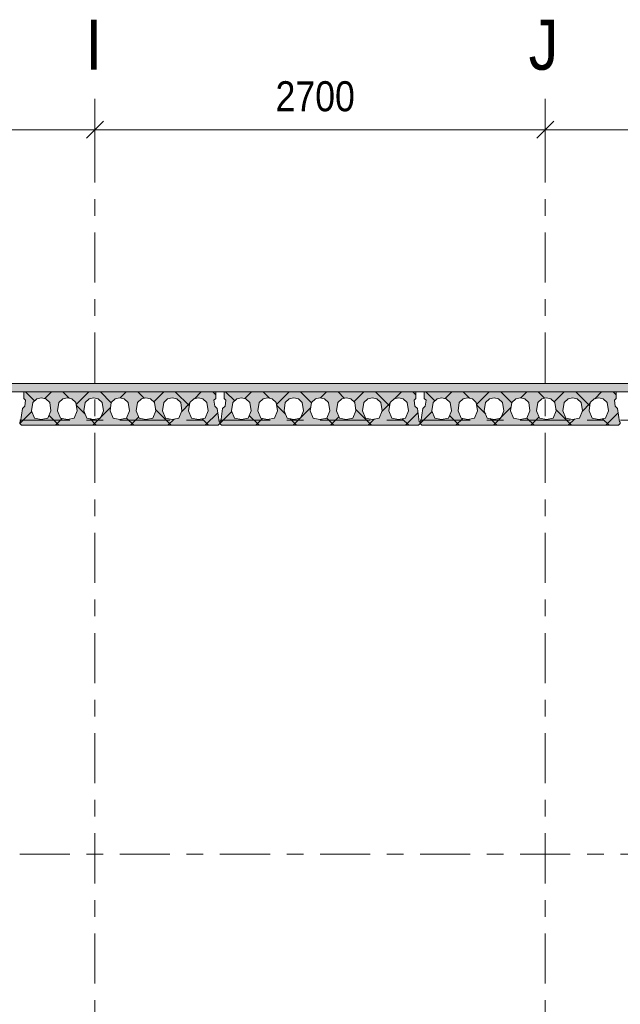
# Model space of a CAD drawing. Header units: millimetres. Extents: x -914 to -73, y -1403 to -809.
# Tile 34 of 79: x -617 to -581, y -1203 to -1144. Entities that reach past the tile are written whole.
import ezdxf

# ---------------------------------------------------------------- set-up
doc = ezdxf.new("R2010")
doc.units = ezdxf.units.MM
for name, pattern in [('XKITLINE00', [0]), ('XKITLINE01', [4, 1, -1, 1, -1]), ('XKITLINE03', [6, 3, -1, 1, -1])]:
    doc.linetypes.add(name, pattern=pattern)
for name, color, linetype, lineweight in [('Offset', 4, 'Continuous', 0), ('Onderdeel', 2, 'Continuous', 0), ('Stramien', 4, 'Continuous', 0)]:
    doc.layers.add(name, color=color, linetype=linetype, lineweight=lineweight)
doc.styles.add('ARIAL', font='arial.ttf')

msp = doc.modelspace()

# ---------------------------------------------------------------- hatches: boundary and pattern name
at = {"layer": 'Onderdeel'}
msp.add_hatch(color=256, dxfattribs=at).paths.add_polyline_path([(-514.814, -1166.246), (-688.818, -1166.246), (-688.818, -1165.746), (-514.814, -1165.746)], flags=17)
h = msp.add_hatch(color=256, dxfattribs=at)
h.paths.add_polyline_path([(-616.719, -1168.246), (-616.819, -1168.146), (-616.819, -1168.046), (-616.769, -1168.046), (-616.654, -1167.24), (-616.512, -1167.099), (-616.463, -1166.752), (-616.569, -1166.646), (-616.569, -1166.246), (-605.069, -1166.246), (-605.069, -1166.646), (-605.175, -1166.752), (-605.125, -1167.099), (-604.984, -1167.24), (-604.869, -1168.046), (-604.819, -1168.046), (-604.819, -1168.146), (-604.919, -1168.246)], flags=17)
h.paths.add_polyline_path([(-615.529, -1166.596), (-615.8, -1166.663), (-616.038, -1166.893), (-616.114, -1167.378), (-615.934, -1167.82), (-615.529, -1167.896), (-615.123, -1167.82), (-614.944, -1167.378), (-615.019, -1166.893), (-615.257, -1166.663)])
h.paths.add_polyline_path([(-613.959, -1166.596), (-614.23, -1166.663), (-614.468, -1166.893), (-614.544, -1167.378), (-614.364, -1167.82), (-613.959, -1167.896), (-613.553, -1167.82), (-613.374, -1167.378), (-613.449, -1166.893), (-613.687, -1166.663)])
h.paths.add_polyline_path([(-612.389, -1166.596), (-612.66, -1166.663), (-612.898, -1166.893), (-612.974, -1167.378), (-612.794, -1167.82), (-612.389, -1167.896), (-611.983, -1167.82), (-611.804, -1167.378), (-611.879, -1166.893), (-612.117, -1166.663)])
h.paths.add_polyline_path([(-610.819, -1166.596), (-611.09, -1166.663), (-611.328, -1166.893), (-611.404, -1167.378), (-611.224, -1167.82), (-610.819, -1167.896), (-610.413, -1167.82), (-610.234, -1167.378), (-610.309, -1166.893), (-610.547, -1166.663)])
h.paths.add_polyline_path([(-609.249, -1166.596), (-609.52, -1166.663), (-609.758, -1166.893), (-609.834, -1167.378), (-609.654, -1167.82), (-609.249, -1167.896), (-608.843, -1167.82), (-608.664, -1167.378), (-608.739, -1166.893), (-608.977, -1166.663)])
h.paths.add_polyline_path([(-607.679, -1166.596), (-607.95, -1166.663), (-608.188, -1166.893), (-608.264, -1167.378), (-608.084, -1167.82), (-607.679, -1167.896), (-607.273, -1167.82), (-607.094, -1167.378), (-607.169, -1166.893), (-607.407, -1166.663)])
h.paths.add_polyline_path([(-606.109, -1166.596), (-606.38, -1166.663), (-606.618, -1166.893), (-606.694, -1167.378), (-606.514, -1167.82), (-606.109, -1167.896), (-605.703, -1167.82), (-605.524, -1167.378), (-605.599, -1166.893), (-605.837, -1166.663)])
h = msp.add_hatch(color=256, dxfattribs=at)
h.paths.add_polyline_path([(-604.719, -1168.246), (-604.819, -1168.146), (-604.819, -1168.046), (-604.769, -1168.046), (-604.654, -1167.24), (-604.512, -1167.099), (-604.463, -1166.752), (-604.569, -1166.646), (-604.569, -1166.246), (-593.069, -1166.246), (-593.069, -1166.646), (-593.175, -1166.752), (-593.125, -1167.099), (-592.984, -1167.24), (-592.869, -1168.046), (-592.819, -1168.046), (-592.819, -1168.146), (-592.919, -1168.246)], flags=17)
h.paths.add_polyline_path([(-603.529, -1166.596), (-603.8, -1166.663), (-604.038, -1166.893), (-604.114, -1167.378), (-603.934, -1167.82), (-603.529, -1167.896), (-603.123, -1167.82), (-602.944, -1167.378), (-603.019, -1166.893), (-603.257, -1166.663)])
h.paths.add_polyline_path([(-601.959, -1166.596), (-602.23, -1166.663), (-602.468, -1166.893), (-602.544, -1167.378), (-602.364, -1167.82), (-601.959, -1167.896), (-601.553, -1167.82), (-601.374, -1167.378), (-601.449, -1166.893), (-601.687, -1166.663)])
h.paths.add_polyline_path([(-600.389, -1166.596), (-600.66, -1166.663), (-600.898, -1166.893), (-600.974, -1167.378), (-600.794, -1167.82), (-600.389, -1167.896), (-599.983, -1167.82), (-599.804, -1167.378), (-599.879, -1166.893), (-600.117, -1166.663)])
h.paths.add_polyline_path([(-598.819, -1166.596), (-599.09, -1166.663), (-599.328, -1166.893), (-599.404, -1167.378), (-599.224, -1167.82), (-598.819, -1167.896), (-598.413, -1167.82), (-598.234, -1167.378), (-598.309, -1166.893), (-598.547, -1166.663)])
h.paths.add_polyline_path([(-597.249, -1166.596), (-597.52, -1166.663), (-597.758, -1166.893), (-597.834, -1167.378), (-597.654, -1167.82), (-597.249, -1167.896), (-596.843, -1167.82), (-596.664, -1167.378), (-596.739, -1166.893), (-596.977, -1166.663)])
h.paths.add_polyline_path([(-595.679, -1166.596), (-595.95, -1166.663), (-596.188, -1166.893), (-596.264, -1167.378), (-596.084, -1167.82), (-595.679, -1167.896), (-595.273, -1167.82), (-595.094, -1167.378), (-595.169, -1166.893), (-595.407, -1166.663)])
h.paths.add_polyline_path([(-594.109, -1166.596), (-594.38, -1166.663), (-594.618, -1166.893), (-594.694, -1167.378), (-594.514, -1167.82), (-594.109, -1167.896), (-593.703, -1167.82), (-593.524, -1167.378), (-593.599, -1166.893), (-593.837, -1166.663)])
h = msp.add_hatch(color=256, dxfattribs=at)
h.paths.add_polyline_path([(-592.719, -1168.246), (-592.819, -1168.146), (-592.819, -1168.046), (-592.769, -1168.046), (-592.654, -1167.24), (-592.512, -1167.099), (-592.463, -1166.752), (-592.569, -1166.646), (-592.569, -1166.246), (-581.069, -1166.246), (-581.069, -1166.646), (-581.175, -1166.752), (-581.125, -1167.099), (-580.984, -1167.24), (-580.869, -1168.046), (-580.819, -1168.046), (-580.819, -1168.146), (-580.919, -1168.246)], flags=17)
h.paths.add_polyline_path([(-591.529, -1166.596), (-591.8, -1166.663), (-592.038, -1166.893), (-592.114, -1167.378), (-591.934, -1167.82), (-591.529, -1167.896), (-591.123, -1167.82), (-590.944, -1167.378), (-591.019, -1166.893), (-591.257, -1166.663)])
h.paths.add_polyline_path([(-589.959, -1166.596), (-590.23, -1166.663), (-590.468, -1166.893), (-590.544, -1167.378), (-590.364, -1167.82), (-589.959, -1167.896), (-589.553, -1167.82), (-589.374, -1167.378), (-589.449, -1166.893), (-589.687, -1166.663)])
h.paths.add_polyline_path([(-588.389, -1166.596), (-588.66, -1166.663), (-588.898, -1166.893), (-588.974, -1167.378), (-588.794, -1167.82), (-588.389, -1167.896), (-587.983, -1167.82), (-587.804, -1167.378), (-587.879, -1166.893), (-588.117, -1166.663)])
h.paths.add_polyline_path([(-586.819, -1166.596), (-587.09, -1166.663), (-587.328, -1166.893), (-587.404, -1167.378), (-587.224, -1167.82), (-586.819, -1167.896), (-586.413, -1167.82), (-586.234, -1167.378), (-586.309, -1166.893), (-586.547, -1166.663)])
h.paths.add_polyline_path([(-585.249, -1166.596), (-585.52, -1166.663), (-585.758, -1166.893), (-585.834, -1167.378), (-585.654, -1167.82), (-585.249, -1167.896), (-584.843, -1167.82), (-584.664, -1167.378), (-584.739, -1166.893), (-584.977, -1166.663)])
h.paths.add_polyline_path([(-583.679, -1166.596), (-583.95, -1166.663), (-584.188, -1166.893), (-584.264, -1167.378), (-584.084, -1167.82), (-583.679, -1167.896), (-583.273, -1167.82), (-583.094, -1167.378), (-583.169, -1166.893), (-583.407, -1166.663)])
h.paths.add_polyline_path([(-582.109, -1166.596), (-582.38, -1166.663), (-582.618, -1166.893), (-582.694, -1167.378), (-582.514, -1167.82), (-582.109, -1167.896), (-581.703, -1167.82), (-581.524, -1167.378), (-581.599, -1166.893), (-581.837, -1166.663)])

# ---------------------------------------------------------------- linework, layer by layer
at = {"layer": 'Offset', "linetype": 'XKITLINE00', "lineweight": 0}
for p, q in [((-612.314, -1152.704), (-612.314, -1148.744)), ((-612.314, -1152.704), (-612.314, -1148.744)), ((-585.314, -1152.704), (-585.314, -1148.744)), ((-585.314, -1152.704), (-585.314, -1148.744)), ((-611.805, -1150.035), (-612.823, -1151.053)), ((-611.805, -1150.035), (-612.823, -1151.053)), ((-584.805, -1150.035), (-585.823, -1151.053)), ((-584.805, -1150.035), (-585.823, -1151.053)), ((-635.314, -1150.544), (-612.314, -1150.544)), ((-612.314, -1150.544), (-585.314, -1150.544)), ((-585.314, -1150.544), (-562.314, -1150.544))]:
    msp.add_line(p, q, dxfattribs=at)
at = {"layer": 'Offset'}
for p in [(-612.314, -1150.544), (-612.314, -1150.544), (-585.314, -1150.544), (-585.314, -1150.544)]:
    msp.add_point(p, dxfattribs=at)
at = {"layer": 'Onderdeel', "linetype": 'XKITLINE00', "lineweight": 0}
for p, q in [((-514.814, -1165.746), (-688.818, -1165.746)), ((-688.818, -1166.246), (-514.814, -1166.246)), ((-616.569, -1166.646), (-616.569, -1166.246)), ((-605.069, -1166.246), (-616.569, -1166.246)), ((-615.931, -1166.789), (-616.474, -1166.246)), ((-615.32, -1166.648), (-614.919, -1166.246)), ((-613.852, -1166.622), (-614.229, -1166.246)), ((-613.432, -1167.005), (-612.674, -1166.246)), ((-611.328, -1166.902), (-611.984, -1166.246)), ((-610.787, -1166.604), (-610.429, -1166.246)), ((-609.361, -1166.624), (-609.738, -1166.246)), ((-608.786, -1166.848), (-608.184, -1166.246)), ((-606.649, -1167.091), (-607.493, -1166.246)), ((-606.349, -1166.657), (-605.938, -1166.246)), ((-605.069, -1166.426), (-605.248, -1166.246)), ((-605.069, -1166.246), (-605.069, -1166.646)), ((-604.569, -1166.646), (-604.569, -1166.246)), ((-593.069, -1166.246), (-604.569, -1166.246)), ((-603.931, -1166.789), (-604.474, -1166.246)), ((-603.32, -1166.648), (-602.919, -1166.246)), ((-601.852, -1166.622), (-602.229, -1166.246)), ((-601.432, -1167.005), (-600.674, -1166.246)), ((-599.328, -1166.902), (-599.984, -1166.246)), ((-598.787, -1166.604), (-598.429, -1166.246)), ((-597.361, -1166.624), (-597.738, -1166.246)), ((-596.786, -1166.848), (-596.184, -1166.246)), ((-594.649, -1167.091), (-595.493, -1166.246)), ((-594.349, -1166.657), (-593.938, -1166.246)), ((-593.069, -1166.426), (-593.248, -1166.246)), ((-593.069, -1166.246), (-593.069, -1166.646)), ((-592.569, -1166.646), (-592.569, -1166.246)), ((-581.069, -1166.246), (-592.569, -1166.246)), ((-591.931, -1166.789), (-592.474, -1166.246)), ((-591.32, -1166.648), (-590.919, -1166.246)), ((-589.852, -1166.622), (-590.229, -1166.246)), ((-589.432, -1167.005), (-588.674, -1166.246)), ((-587.328, -1166.902), (-587.984, -1166.246)), ((-586.787, -1166.604), (-586.429, -1166.246)), ((-585.361, -1166.624), (-585.738, -1166.246)), ((-584.786, -1166.848), (-584.184, -1166.246)), ((-582.649, -1167.091), (-583.493, -1166.246)), ((-582.349, -1166.657), (-581.938, -1166.246)), ((-581.069, -1166.426), (-581.248, -1166.246)), ((-581.069, -1166.246), (-581.069, -1166.646)), ((-616.463, -1166.752), (-616.569, -1166.646)), ((-616.512, -1167.099), (-616.463, -1166.752)), ((-616.038, -1166.893), (-616.114, -1167.378)), ((-615.8, -1166.663), (-616.038, -1166.893)), ((-616.038, -1166.893), (-616.037, -1166.893)), ((-615.529, -1166.596), (-615.8, -1166.663)), ((-615.257, -1166.663), (-615.529, -1166.596)), ((-615.019, -1166.893), (-615.257, -1166.663)), ((-615.257, -1166.663), (-615.257, -1166.663)), ((-614.944, -1167.378), (-615.019, -1166.893)), ((-614.468, -1166.893), (-614.544, -1167.378)), ((-614.23, -1166.663), (-614.468, -1166.893)), ((-614.468, -1166.893), (-614.467, -1166.893)), ((-613.959, -1166.596), (-614.23, -1166.663)), ((-613.687, -1166.663), (-613.959, -1166.596)), ((-613.449, -1166.893), (-613.687, -1166.663)), ((-613.687, -1166.663), (-613.687, -1166.663)), ((-613.374, -1167.378), (-613.449, -1166.893)), ((-612.898, -1166.893), (-612.974, -1167.378)), ((-612.66, -1166.663), (-612.898, -1166.893)), ((-612.898, -1166.893), (-612.897, -1166.893)), ((-612.389, -1166.596), (-612.66, -1166.663)), ((-612.117, -1166.663), (-612.389, -1166.596)), ((-611.879, -1166.893), (-612.117, -1166.663)), ((-612.117, -1166.663), (-612.117, -1166.663)), ((-611.804, -1167.378), (-611.879, -1166.893)), ((-611.328, -1166.893), (-611.404, -1167.378)), ((-611.09, -1166.663), (-611.328, -1166.893)), ((-611.328, -1166.893), (-611.327, -1166.893)), ((-610.819, -1166.596), (-611.09, -1166.663)), ((-610.547, -1166.663), (-610.819, -1166.596)), ((-610.309, -1166.893), (-610.547, -1166.663)), ((-610.547, -1166.663), (-610.547, -1166.663)), ((-610.234, -1167.378), (-610.309, -1166.893)), ((-609.758, -1166.893), (-609.834, -1167.378)), ((-609.52, -1166.663), (-609.758, -1166.893)), ((-609.758, -1166.893), (-609.757, -1166.893)), ((-609.249, -1166.596), (-609.52, -1166.663)), ((-608.977, -1166.663), (-609.249, -1166.596)), ((-608.739, -1166.893), (-608.977, -1166.663)), ((-608.977, -1166.663), (-608.977, -1166.663)), ((-608.664, -1167.378), (-608.739, -1166.893)), ((-608.188, -1166.893), (-608.264, -1167.378)), ((-607.95, -1166.663), (-608.188, -1166.893)), ((-608.188, -1166.893), (-608.187, -1166.893)), ((-607.679, -1166.596), (-607.95, -1166.663)), ((-607.407, -1166.663), (-607.679, -1166.596)), ((-607.169, -1166.893), (-607.407, -1166.663)), ((-607.407, -1166.663), (-607.407, -1166.663)), ((-607.094, -1167.378), (-607.169, -1166.893)), ((-607.11, -1167.418), (-606.622, -1166.93)), ((-606.618, -1166.893), (-606.694, -1167.378)), ((-606.38, -1166.663), (-606.618, -1166.893)), ((-606.618, -1166.893), (-606.617, -1166.893)), ((-606.109, -1166.596), (-606.38, -1166.663)), ((-605.837, -1166.663), (-606.109, -1166.596)), ((-605.599, -1166.893), (-605.837, -1166.663)), ((-605.837, -1166.663), (-605.837, -1166.663)), ((-605.524, -1167.378), (-605.599, -1166.893)), ((-605.069, -1166.646), (-605.175, -1166.752)), ((-605.175, -1166.752), (-605.174, -1166.752)), ((-605.175, -1166.752), (-605.125, -1167.099)), ((-605.069, -1166.646), (-605.068, -1166.646)), ((-604.463, -1166.752), (-604.569, -1166.646)), ((-604.512, -1167.099), (-604.463, -1166.752)), ((-604.038, -1166.893), (-604.114, -1167.378)), ((-603.8, -1166.663), (-604.038, -1166.893)), ((-604.038, -1166.893), (-604.037, -1166.893)), ((-603.529, -1166.596), (-603.8, -1166.663)), ((-603.257, -1166.663), (-603.529, -1166.596)), ((-603.019, -1166.893), (-603.257, -1166.663)), ((-603.257, -1166.663), (-603.257, -1166.663)), ((-602.944, -1167.378), (-603.019, -1166.893)), ((-602.468, -1166.893), (-602.544, -1167.378)), ((-602.23, -1166.663), (-602.468, -1166.893)), ((-602.468, -1166.893), (-602.467, -1166.893)), ((-601.959, -1166.596), (-602.23, -1166.663)), ((-601.687, -1166.663), (-601.959, -1166.596)), ((-601.449, -1166.893), (-601.687, -1166.663)), ((-601.687, -1166.663), (-601.687, -1166.663)), ((-601.374, -1167.378), (-601.449, -1166.893)), ((-600.898, -1166.893), (-600.974, -1167.378)), ((-600.66, -1166.663), (-600.898, -1166.893)), ((-600.898, -1166.893), (-600.897, -1166.893)), ((-600.389, -1166.596), (-600.66, -1166.663)), ((-600.117, -1166.663), (-600.389, -1166.596)), ((-599.879, -1166.893), (-600.117, -1166.663)), ((-600.117, -1166.663), (-600.117, -1166.663)), ((-599.804, -1167.378), (-599.879, -1166.893)), ((-599.328, -1166.893), (-599.404, -1167.378)), ((-599.09, -1166.663), (-599.328, -1166.893)), ((-599.328, -1166.893), (-599.327, -1166.893)), ((-598.819, -1166.596), (-599.09, -1166.663)), ((-598.547, -1166.663), (-598.819, -1166.596)), ((-598.309, -1166.893), (-598.547, -1166.663)), ((-598.547, -1166.663), (-598.547, -1166.663)), ((-598.234, -1167.378), (-598.309, -1166.893)), ((-597.758, -1166.893), (-597.834, -1167.378)), ((-597.52, -1166.663), (-597.758, -1166.893)), ((-597.758, -1166.893), (-597.757, -1166.893)), ((-597.249, -1166.596), (-597.52, -1166.663)), ((-596.977, -1166.663), (-597.249, -1166.596)), ((-596.739, -1166.893), (-596.977, -1166.663)), ((-596.977, -1166.663), (-596.977, -1166.663)), ((-596.664, -1167.378), (-596.739, -1166.893)), ((-596.188, -1166.893), (-596.264, -1167.378)), ((-595.95, -1166.663), (-596.188, -1166.893)), ((-596.188, -1166.893), (-596.187, -1166.893)), ((-595.679, -1166.596), (-595.95, -1166.663)), ((-595.407, -1166.663), (-595.679, -1166.596)), ((-595.169, -1166.893), (-595.407, -1166.663)), ((-595.407, -1166.663), (-595.407, -1166.663)), ((-595.094, -1167.378), (-595.169, -1166.893)), ((-595.11, -1167.418), (-594.622, -1166.93)), ((-594.618, -1166.893), (-594.694, -1167.378)), ((-594.38, -1166.663), (-594.618, -1166.893)), ((-594.618, -1166.893), (-594.617, -1166.893)), ((-594.109, -1166.596), (-594.38, -1166.663)), ((-593.837, -1166.663), (-594.109, -1166.596)), ((-593.599, -1166.893), (-593.837, -1166.663)), ((-593.837, -1166.663), (-593.837, -1166.663)), ((-593.524, -1167.378), (-593.599, -1166.893)), ((-593.069, -1166.646), (-593.175, -1166.752)), ((-593.175, -1166.752), (-593.174, -1166.752)), ((-593.175, -1166.752), (-593.125, -1167.099)), ((-593.069, -1166.646), (-593.068, -1166.646)), ((-592.463, -1166.752), (-592.569, -1166.646)), ((-592.512, -1167.099), (-592.463, -1166.752)), ((-592.038, -1166.893), (-592.114, -1167.378)), ((-591.8, -1166.663), (-592.038, -1166.893)), ((-592.038, -1166.893), (-592.037, -1166.893)), ((-591.529, -1166.596), (-591.8, -1166.663)), ((-591.257, -1166.663), (-591.529, -1166.596)), ((-591.019, -1166.893), (-591.257, -1166.663)), ((-591.257, -1166.663), (-591.257, -1166.663)), ((-590.944, -1167.378), (-591.019, -1166.893)), ((-590.468, -1166.893), (-590.544, -1167.378)), ((-590.23, -1166.663), (-590.468, -1166.893)), ((-590.468, -1166.893), (-590.467, -1166.893)), ((-589.959, -1166.596), (-590.23, -1166.663)), ((-589.687, -1166.663), (-589.959, -1166.596)), ((-589.449, -1166.893), (-589.687, -1166.663)), ((-589.687, -1166.663), (-589.687, -1166.663)), ((-589.374, -1167.378), (-589.449, -1166.893)), ((-588.898, -1166.893), (-588.974, -1167.378)), ((-588.66, -1166.663), (-588.898, -1166.893)), ((-588.898, -1166.893), (-588.897, -1166.893)), ((-588.389, -1166.596), (-588.66, -1166.663)), ((-588.117, -1166.663), (-588.389, -1166.596)), ((-587.879, -1166.893), (-588.117, -1166.663)), ((-588.117, -1166.663), (-588.117, -1166.663)), ((-587.804, -1167.378), (-587.879, -1166.893)), ((-587.328, -1166.893), (-587.404, -1167.378)), ((-587.09, -1166.663), (-587.328, -1166.893)), ((-587.328, -1166.893), (-587.327, -1166.893)), ((-586.819, -1166.596), (-587.09, -1166.663)), ((-586.547, -1166.663), (-586.819, -1166.596)), ((-586.309, -1166.893), (-586.547, -1166.663)), ((-586.547, -1166.663), (-586.547, -1166.663)), ((-586.234, -1167.378), (-586.309, -1166.893)), ((-585.758, -1166.893), (-585.834, -1167.378)), ((-585.52, -1166.663), (-585.758, -1166.893)), ((-585.758, -1166.893), (-585.757, -1166.893)), ((-585.249, -1166.596), (-585.52, -1166.663)), ((-584.977, -1166.663), (-585.249, -1166.596)), ((-584.739, -1166.893), (-584.977, -1166.663)), ((-584.977, -1166.663), (-584.977, -1166.663)), ((-584.664, -1167.378), (-584.739, -1166.893)), ((-584.188, -1166.893), (-584.264, -1167.378)), ((-583.95, -1166.663), (-584.188, -1166.893)), ((-584.188, -1166.893), (-584.187, -1166.893)), ((-583.679, -1166.596), (-583.95, -1166.663)), ((-583.407, -1166.663), (-583.679, -1166.596)), ((-583.169, -1166.893), (-583.407, -1166.663)), ((-583.407, -1166.663), (-583.407, -1166.663)), ((-583.094, -1167.378), (-583.169, -1166.893)), ((-583.11, -1167.418), (-582.622, -1166.93)), ((-582.618, -1166.893), (-582.694, -1167.378)), ((-582.38, -1166.663), (-582.618, -1166.893)), ((-582.618, -1166.893), (-582.617, -1166.893)), ((-582.109, -1166.596), (-582.38, -1166.663)), ((-581.837, -1166.663), (-582.109, -1166.596)), ((-581.599, -1166.893), (-581.837, -1166.663)), ((-581.837, -1166.663), (-581.837, -1166.663)), ((-581.524, -1167.378), (-581.599, -1166.893)), ((-581.069, -1166.646), (-581.175, -1166.752)), ((-581.175, -1166.752), (-581.174, -1166.752)), ((-581.175, -1166.752), (-581.125, -1167.099)), ((-581.069, -1166.646), (-581.068, -1166.646)), ((-616.819, -1168.146), (-616.095, -1167.423)), ((-616.769, -1168.046), (-616.654, -1167.24)), ((-616.654, -1167.24), (-616.512, -1167.099)), ((-616.114, -1167.378), (-616.113, -1167.378)), ((-616.114, -1167.378), (-615.934, -1167.82)), ((-615.123, -1167.82), (-614.944, -1167.378)), ((-614.544, -1167.378), (-614.543, -1167.378)), ((-614.544, -1167.378), (-614.364, -1167.82)), ((-613.553, -1167.82), (-613.374, -1167.378)), ((-612.889, -1167.586), (-613.425, -1167.05)), ((-612.974, -1167.378), (-612.973, -1167.378)), ((-612.974, -1167.378), (-612.794, -1167.82)), ((-611.991, -1167.809), (-611.375, -1167.192)), ((-611.983, -1167.82), (-611.804, -1167.378)), ((-611.404, -1167.378), (-611.403, -1167.378)), ((-611.404, -1167.378), (-611.224, -1167.82)), ((-610.413, -1167.82), (-610.234, -1167.378)), ((-609.834, -1167.378), (-609.833, -1167.378)), ((-609.834, -1167.378), (-609.654, -1167.82)), ((-608.843, -1167.82), (-608.664, -1167.378)), ((-607.738, -1168.246), (-608.674, -1167.31)), ((-608.264, -1167.378), (-608.263, -1167.378)), ((-608.264, -1167.378), (-608.084, -1167.82)), ((-607.273, -1167.82), (-607.094, -1167.378)), ((-606.694, -1167.378), (-606.514, -1167.82)), ((-606.694, -1167.378), (-606.693, -1167.378)), ((-605.703, -1167.82), (-605.524, -1167.378)), ((-605.693, -1168.246), (-604.947, -1167.5)), ((-605.125, -1167.099), (-605.125, -1167.099)), ((-605.125, -1167.099), (-604.984, -1167.24)), ((-604.984, -1167.24), (-604.983, -1167.24)), ((-604.984, -1167.24), (-604.869, -1168.046)), ((-604.819, -1168.146), (-604.095, -1167.423)), ((-604.769, -1168.046), (-604.654, -1167.24)), ((-604.654, -1167.24), (-604.512, -1167.099)), ((-604.114, -1167.378), (-604.113, -1167.378)), ((-604.114, -1167.378), (-603.934, -1167.82)), ((-603.123, -1167.82), (-602.944, -1167.378)), ((-602.544, -1167.378), (-602.543, -1167.378)), ((-602.544, -1167.378), (-602.364, -1167.82)), ((-601.553, -1167.82), (-601.374, -1167.378)), ((-600.889, -1167.586), (-601.425, -1167.05)), ((-600.974, -1167.378), (-600.973, -1167.378)), ((-600.974, -1167.378), (-600.794, -1167.82)), ((-599.991, -1167.809), (-599.375, -1167.192)), ((-599.983, -1167.82), (-599.804, -1167.378)), ((-599.404, -1167.378), (-599.403, -1167.378)), ((-599.404, -1167.378), (-599.224, -1167.82)), ((-598.413, -1167.82), (-598.234, -1167.378)), ((-597.834, -1167.378), (-597.833, -1167.378)), ((-597.834, -1167.378), (-597.654, -1167.82)), ((-596.843, -1167.82), (-596.664, -1167.378)), ((-595.738, -1168.246), (-596.674, -1167.31)), ((-596.264, -1167.378), (-596.263, -1167.378)), ((-596.264, -1167.378), (-596.084, -1167.82)), ((-595.273, -1167.82), (-595.094, -1167.378)), ((-594.694, -1167.378), (-594.514, -1167.82)), ((-594.694, -1167.378), (-594.693, -1167.378)), ((-593.703, -1167.82), (-593.524, -1167.378)), ((-593.693, -1168.246), (-592.947, -1167.5)), ((-593.125, -1167.099), (-593.125, -1167.099)), ((-593.125, -1167.099), (-592.984, -1167.24)), ((-592.984, -1167.24), (-592.983, -1167.24)), ((-592.984, -1167.24), (-592.869, -1168.046)), ((-592.819, -1168.146), (-592.095, -1167.423)), ((-592.769, -1168.046), (-592.654, -1167.24)), ((-592.654, -1167.24), (-592.512, -1167.099)), ((-592.114, -1167.378), (-592.113, -1167.378)), ((-592.114, -1167.378), (-591.934, -1167.82)), ((-591.123, -1167.82), (-590.944, -1167.378)), ((-590.544, -1167.378), (-590.543, -1167.378)), ((-590.544, -1167.378), (-590.364, -1167.82)), ((-589.553, -1167.82), (-589.374, -1167.378)), ((-588.889, -1167.586), (-589.425, -1167.05)), ((-588.974, -1167.378), (-588.973, -1167.378)), ((-588.974, -1167.378), (-588.794, -1167.82)), ((-587.991, -1167.809), (-587.375, -1167.192)), ((-587.983, -1167.82), (-587.804, -1167.378)), ((-587.404, -1167.378), (-587.403, -1167.378)), ((-587.404, -1167.378), (-587.224, -1167.82)), ((-586.413, -1167.82), (-586.234, -1167.378)), ((-585.834, -1167.378), (-585.833, -1167.378)), ((-585.834, -1167.378), (-585.654, -1167.82)), ((-584.843, -1167.82), (-584.664, -1167.378)), ((-583.738, -1168.246), (-584.674, -1167.31)), ((-584.264, -1167.378), (-584.263, -1167.378)), ((-584.264, -1167.378), (-584.084, -1167.82)), ((-583.273, -1167.82), (-583.094, -1167.378)), ((-582.694, -1167.378), (-582.514, -1167.82)), ((-582.694, -1167.378), (-582.693, -1167.378)), ((-581.703, -1167.82), (-581.524, -1167.378)), ((-581.693, -1168.246), (-580.947, -1167.5)), ((-581.125, -1167.099), (-581.125, -1167.099)), ((-581.125, -1167.099), (-580.984, -1167.24)), ((-580.984, -1167.24), (-580.983, -1167.24)), ((-580.984, -1167.24), (-580.869, -1168.046)), ((-616.819, -1168.146), (-616.819, -1168.046)), ((-616.769, -1168.046), (-616.819, -1168.046)), ((-616.719, -1168.246), (-616.819, -1168.146)), ((-615.934, -1167.82), (-615.529, -1167.896)), ((-615.529, -1167.896), (-615.123, -1167.82)), ((-614.474, -1168.246), (-615.059, -1167.661)), ((-614.674, -1168.246), (-614.266, -1167.838)), ((-614.364, -1167.82), (-613.959, -1167.896)), ((-613.959, -1167.896), (-613.553, -1167.82)), ((-612.794, -1167.82), (-612.389, -1167.896)), ((-612.229, -1168.246), (-612.623, -1167.852)), ((-612.429, -1168.246), (-612.006, -1167.824)), ((-612.389, -1167.896), (-611.983, -1167.82)), ((-611.224, -1167.82), (-610.819, -1167.896)), ((-610.819, -1167.896), (-610.413, -1167.82)), ((-609.984, -1168.246), (-610.413, -1167.817)), ((-610.184, -1168.246), (-609.684, -1167.746)), ((-609.654, -1167.82), (-609.249, -1167.896)), ((-609.249, -1167.896), (-608.843, -1167.82)), ((-608.084, -1167.82), (-607.679, -1167.896)), ((-607.938, -1168.246), (-607.567, -1167.875)), ((-607.679, -1167.896), (-607.273, -1167.82)), ((-606.514, -1167.82), (-606.109, -1167.896)), ((-606.109, -1167.896), (-605.703, -1167.82)), ((-605.493, -1168.246), (-605.886, -1167.854)), ((-604.919, -1168.246), (-604.819, -1168.146)), ((-604.819, -1168.046), (-604.869, -1168.046)), ((-604.819, -1168.046), (-604.819, -1168.146)), ((-604.819, -1168.146), (-604.819, -1168.046)), ((-604.769, -1168.046), (-604.819, -1168.046)), ((-604.719, -1168.246), (-604.819, -1168.146)), ((-603.934, -1167.82), (-603.529, -1167.896)), ((-603.529, -1167.896), (-603.123, -1167.82)), ((-602.474, -1168.246), (-603.059, -1167.661)), ((-602.674, -1168.246), (-602.266, -1167.838)), ((-602.364, -1167.82), (-601.959, -1167.896)), ((-601.959, -1167.896), (-601.553, -1167.82)), ((-600.794, -1167.82), (-600.389, -1167.896)), ((-600.229, -1168.246), (-600.623, -1167.852)), ((-600.429, -1168.246), (-600.006, -1167.824)), ((-600.389, -1167.896), (-599.983, -1167.82)), ((-599.224, -1167.82), (-598.819, -1167.896)), ((-598.819, -1167.896), (-598.413, -1167.82)), ((-597.984, -1168.246), (-598.413, -1167.817)), ((-598.184, -1168.246), (-597.684, -1167.746)), ((-597.654, -1167.82), (-597.249, -1167.896)), ((-597.249, -1167.896), (-596.843, -1167.82)), ((-596.084, -1167.82), (-595.679, -1167.896)), ((-595.938, -1168.246), (-595.567, -1167.875)), ((-595.679, -1167.896), (-595.273, -1167.82)), ((-594.514, -1167.82), (-594.109, -1167.896)), ((-594.109, -1167.896), (-593.703, -1167.82)), ((-593.493, -1168.246), (-593.886, -1167.854)), ((-592.919, -1168.246), (-592.819, -1168.146)), ((-592.819, -1168.046), (-592.869, -1168.046)), ((-592.819, -1168.046), (-592.819, -1168.146)), ((-592.819, -1168.146), (-592.819, -1168.046)), ((-592.769, -1168.046), (-592.819, -1168.046)), ((-592.719, -1168.246), (-592.819, -1168.146)), ((-591.934, -1167.82), (-591.529, -1167.896)), ((-591.529, -1167.896), (-591.123, -1167.82)), ((-590.474, -1168.246), (-591.059, -1167.661)), ((-590.674, -1168.246), (-590.266, -1167.838)), ((-590.364, -1167.82), (-589.959, -1167.896)), ((-589.959, -1167.896), (-589.553, -1167.82)), ((-588.794, -1167.82), (-588.389, -1167.896)), ((-588.229, -1168.246), (-588.623, -1167.852)), ((-588.429, -1168.246), (-588.006, -1167.824)), ((-588.389, -1167.896), (-587.983, -1167.82)), ((-587.224, -1167.82), (-586.819, -1167.896)), ((-586.819, -1167.896), (-586.413, -1167.82)), ((-585.984, -1168.246), (-586.413, -1167.817)), ((-586.184, -1168.246), (-585.684, -1167.746)), ((-585.654, -1167.82), (-585.249, -1167.896)), ((-585.249, -1167.896), (-584.843, -1167.82)), ((-584.084, -1167.82), (-583.679, -1167.896)), ((-583.938, -1168.246), (-583.567, -1167.875)), ((-583.679, -1167.896), (-583.273, -1167.82)), ((-582.514, -1167.82), (-582.109, -1167.896)), ((-582.109, -1167.896), (-581.703, -1167.82)), ((-581.493, -1168.246), (-581.886, -1167.854)), ((-580.919, -1168.246), (-580.819, -1168.146)), ((-580.819, -1168.046), (-580.869, -1168.046)), ((-580.819, -1168.046), (-580.819, -1168.146)), ((-604.918, -1168.246), (-616.719, -1168.246)), ((-592.918, -1168.246), (-604.719, -1168.246)), ((-580.918, -1168.246), (-592.719, -1168.246))]:
    msp.add_line(p, q, dxfattribs=at)
at = {"layer": 'Onderdeel', "linetype": 'XKITLINE01', "lineweight": 0}
for p, q in [((-616.569, -1166.246), (-616.568, -1166.246)), ((-605.068, -1166.246), (-605.069, -1166.246)), ((-604.569, -1166.246), (-604.568, -1166.246)), ((-593.068, -1166.246), (-593.069, -1166.246)), ((-592.569, -1166.246), (-592.568, -1166.246)), ((-581.068, -1166.246), (-581.069, -1166.246)), ((-616.569, -1166.646), (-616.568, -1166.646)), ((-616.463, -1166.752), (-616.462, -1166.752)), ((-615.8, -1166.663), (-615.8, -1166.663)), ((-615.529, -1166.596), (-615.528, -1166.596)), ((-615.019, -1166.893), (-615.019, -1166.893)), ((-614.23, -1166.663), (-614.23, -1166.663)), ((-613.959, -1166.596), (-613.958, -1166.596)), ((-613.449, -1166.893), (-613.449, -1166.893)), ((-612.66, -1166.663), (-612.66, -1166.663)), ((-612.389, -1166.596), (-612.388, -1166.596)), ((-611.879, -1166.893), (-611.879, -1166.893)), ((-611.09, -1166.663), (-611.09, -1166.663)), ((-610.819, -1166.596), (-610.818, -1166.596)), ((-610.309, -1166.893), (-610.309, -1166.893)), ((-609.52, -1166.663), (-609.52, -1166.663)), ((-609.249, -1166.596), (-609.248, -1166.596)), ((-608.739, -1166.893), (-608.739, -1166.893)), ((-607.95, -1166.663), (-607.95, -1166.663)), ((-607.679, -1166.596), (-607.678, -1166.596)), ((-607.169, -1166.893), (-607.169, -1166.893)), ((-606.38, -1166.663), (-606.38, -1166.663)), ((-606.109, -1166.596), (-606.108, -1166.596)), ((-605.599, -1166.893), (-605.599, -1166.893)), ((-604.569, -1166.646), (-604.568, -1166.646)), ((-604.463, -1166.752), (-604.462, -1166.752)), ((-603.8, -1166.663), (-603.8, -1166.663)), ((-603.529, -1166.596), (-603.528, -1166.596)), ((-603.019, -1166.893), (-603.019, -1166.893)), ((-602.23, -1166.663), (-602.23, -1166.663)), ((-601.959, -1166.596), (-601.958, -1166.596)), ((-601.449, -1166.893), (-601.449, -1166.893)), ((-600.66, -1166.663), (-600.66, -1166.663)), ((-600.389, -1166.596), (-600.388, -1166.596)), ((-599.879, -1166.893), (-599.879, -1166.893)), ((-599.09, -1166.663), (-599.09, -1166.663)), ((-598.819, -1166.596), (-598.818, -1166.596)), ((-598.309, -1166.893), (-598.309, -1166.893)), ((-597.52, -1166.663), (-597.52, -1166.663)), ((-597.249, -1166.596), (-597.248, -1166.596)), ((-596.739, -1166.893), (-596.739, -1166.893)), ((-595.95, -1166.663), (-595.95, -1166.663)), ((-595.679, -1166.596), (-595.678, -1166.596)), ((-595.169, -1166.893), (-595.169, -1166.893)), ((-594.38, -1166.663), (-594.38, -1166.663)), ((-594.109, -1166.596), (-594.108, -1166.596)), ((-593.599, -1166.893), (-593.599, -1166.893)), ((-592.569, -1166.646), (-592.568, -1166.646)), ((-592.463, -1166.752), (-592.462, -1166.752)), ((-591.8, -1166.663), (-591.8, -1166.663)), ((-591.529, -1166.596), (-591.528, -1166.596)), ((-591.019, -1166.893), (-591.019, -1166.893)), ((-590.23, -1166.663), (-590.23, -1166.663)), ((-589.959, -1166.596), (-589.958, -1166.596)), ((-589.449, -1166.893), (-589.449, -1166.893)), ((-588.66, -1166.663), (-588.66, -1166.663)), ((-588.389, -1166.596), (-588.388, -1166.596)), ((-587.879, -1166.893), (-587.879, -1166.893)), ((-587.09, -1166.663), (-587.09, -1166.663)), ((-586.819, -1166.596), (-586.818, -1166.596)), ((-586.309, -1166.893), (-586.309, -1166.893)), ((-585.52, -1166.663), (-585.52, -1166.663)), ((-585.249, -1166.596), (-585.248, -1166.596)), ((-584.739, -1166.893), (-584.739, -1166.893)), ((-583.95, -1166.663), (-583.95, -1166.663)), ((-583.679, -1166.596), (-583.678, -1166.596)), ((-583.169, -1166.893), (-583.169, -1166.893)), ((-582.38, -1166.663), (-582.38, -1166.663)), ((-582.109, -1166.596), (-582.108, -1166.596)), ((-581.599, -1166.893), (-581.599, -1166.893)), ((-616.654, -1167.24), (-616.653, -1167.24)), ((-616.512, -1167.099), (-616.512, -1167.099)), ((-614.944, -1167.378), (-614.943, -1167.378)), ((-613.374, -1167.378), (-613.373, -1167.378)), ((-611.804, -1167.378), (-611.803, -1167.378)), ((-610.234, -1167.378), (-610.233, -1167.378)), ((-608.664, -1167.378), (-608.663, -1167.378)), ((-607.094, -1167.378), (-607.093, -1167.378)), ((-605.524, -1167.378), (-605.523, -1167.378)), ((-604.654, -1167.24), (-604.653, -1167.24)), ((-604.512, -1167.099), (-604.512, -1167.099)), ((-602.944, -1167.378), (-602.943, -1167.378)), ((-601.374, -1167.378), (-601.373, -1167.378)), ((-599.804, -1167.378), (-599.803, -1167.378)), ((-598.234, -1167.378), (-598.233, -1167.378)), ((-596.664, -1167.378), (-596.663, -1167.378)), ((-595.094, -1167.378), (-595.093, -1167.378)), ((-593.524, -1167.378), (-593.523, -1167.378)), ((-592.654, -1167.24), (-592.653, -1167.24)), ((-592.512, -1167.099), (-592.512, -1167.099)), ((-590.944, -1167.378), (-590.943, -1167.378)), ((-589.374, -1167.378), (-589.373, -1167.378)), ((-587.804, -1167.378), (-587.803, -1167.378)), ((-586.234, -1167.378), (-586.233, -1167.378)), ((-584.664, -1167.378), (-584.663, -1167.378)), ((-583.094, -1167.378), (-583.093, -1167.378)), ((-581.524, -1167.378), (-581.523, -1167.378)), ((-616.819, -1168.046), (-616.818, -1168.046)), ((-616.818, -1168.046), (-616.819, -1168.046)), ((-616.819, -1168.146), (-616.818, -1168.146)), ((-616.819, -1168.146), (-616.818, -1168.146)), ((-616.768, -1168.046), (-616.769, -1168.046)), ((-615.934, -1167.82), (-615.933, -1167.82)), ((-615.529, -1167.896), (-615.528, -1167.896)), ((-615.123, -1167.82), (-615.123, -1167.82)), ((-614.364, -1167.82), (-614.363, -1167.82)), ((-613.959, -1167.896), (-613.958, -1167.896)), ((-613.553, -1167.82), (-613.553, -1167.82)), ((-612.794, -1167.82), (-612.793, -1167.82)), ((-612.389, -1167.896), (-612.388, -1167.896)), ((-611.983, -1167.82), (-611.983, -1167.82)), ((-611.224, -1167.82), (-611.223, -1167.82)), ((-610.819, -1167.896), (-610.818, -1167.896)), ((-610.413, -1167.82), (-610.413, -1167.82)), ((-609.654, -1167.82), (-609.653, -1167.82)), ((-609.249, -1167.896), (-609.248, -1167.896)), ((-608.843, -1167.82), (-608.843, -1167.82)), ((-608.084, -1167.82), (-608.083, -1167.82)), ((-607.679, -1167.896), (-607.678, -1167.896)), ((-607.273, -1167.82), (-607.273, -1167.82)), ((-606.514, -1167.82), (-606.513, -1167.82)), ((-606.109, -1167.896), (-606.108, -1167.896)), ((-605.703, -1167.82), (-605.703, -1167.82)), ((-604.869, -1168.046), (-604.868, -1168.046)), ((-604.818, -1168.046), (-604.819, -1168.046)), ((-604.819, -1168.046), (-604.818, -1168.046)), ((-604.819, -1168.146), (-604.818, -1168.146)), ((-604.819, -1168.146), (-604.818, -1168.146)), ((-604.768, -1168.046), (-604.769, -1168.046)), ((-603.934, -1167.82), (-603.933, -1167.82)), ((-603.529, -1167.896), (-603.528, -1167.896)), ((-603.123, -1167.82), (-603.123, -1167.82)), ((-602.364, -1167.82), (-602.363, -1167.82)), ((-601.959, -1167.896), (-601.958, -1167.896)), ((-601.553, -1167.82), (-601.553, -1167.82)), ((-600.794, -1167.82), (-600.793, -1167.82)), ((-600.389, -1167.896), (-600.388, -1167.896)), ((-599.983, -1167.82), (-599.983, -1167.82)), ((-599.224, -1167.82), (-599.223, -1167.82)), ((-598.819, -1167.896), (-598.818, -1167.896)), ((-598.413, -1167.82), (-598.413, -1167.82)), ((-597.654, -1167.82), (-597.653, -1167.82)), ((-597.249, -1167.896), (-597.248, -1167.896)), ((-596.843, -1167.82), (-596.843, -1167.82)), ((-596.084, -1167.82), (-596.083, -1167.82)), ((-595.679, -1167.896), (-595.678, -1167.896)), ((-595.273, -1167.82), (-595.273, -1167.82)), ((-594.514, -1167.82), (-594.513, -1167.82)), ((-594.109, -1167.896), (-594.108, -1167.896)), ((-593.703, -1167.82), (-593.703, -1167.82)), ((-592.869, -1168.046), (-592.868, -1168.046)), ((-592.818, -1168.046), (-592.819, -1168.046)), ((-592.819, -1168.046), (-592.818, -1168.046)), ((-592.819, -1168.146), (-592.818, -1168.146)), ((-592.819, -1168.146), (-592.818, -1168.146)), ((-592.768, -1168.046), (-592.769, -1168.046)), ((-591.934, -1167.82), (-591.933, -1167.82)), ((-591.529, -1167.896), (-591.528, -1167.896)), ((-591.123, -1167.82), (-591.123, -1167.82)), ((-590.364, -1167.82), (-590.363, -1167.82)), ((-589.959, -1167.896), (-589.958, -1167.896)), ((-589.553, -1167.82), (-589.553, -1167.82)), ((-588.794, -1167.82), (-588.793, -1167.82)), ((-588.389, -1167.896), (-588.388, -1167.896)), ((-587.983, -1167.82), (-587.983, -1167.82)), ((-587.224, -1167.82), (-587.223, -1167.82)), ((-586.819, -1167.896), (-586.818, -1167.896)), ((-586.413, -1167.82), (-586.413, -1167.82)), ((-585.654, -1167.82), (-585.653, -1167.82)), ((-585.249, -1167.896), (-585.248, -1167.896)), ((-584.843, -1167.82), (-584.843, -1167.82)), ((-584.084, -1167.82), (-584.083, -1167.82)), ((-583.679, -1167.896), (-583.678, -1167.896)), ((-583.273, -1167.82), (-583.273, -1167.82)), ((-582.514, -1167.82), (-582.513, -1167.82)), ((-582.109, -1167.896), (-582.108, -1167.896)), ((-581.703, -1167.82), (-581.703, -1167.82)), ((-580.869, -1168.046), (-580.868, -1168.046)), ((-580.818, -1168.046), (-580.819, -1168.046)), ((-580.819, -1168.146), (-580.818, -1168.146))]:
    msp.add_line(p, q, dxfattribs=at)
at = {"layer": 'Stramien', "linetype": 'XKITLINE03', "lineweight": 0}
for p, q in [((-612.315, -1375.696), (-612.315, -1147.946)), ((-585.315, -1375.696), (-585.315, -1147.946)), ((-880.815, -1167.946), (-445.815, -1167.946)), ((-880.815, -1193.946), (-445.815, -1193.946))]:
    msp.add_line(p, q, dxfattribs=at)

# ---------------------------------------------------------------- texts
at = {"layer": 'Offset', "style": 'ARIAL', "width": 0.85}
msp.add_text('2700', height=1.8, dxfattribs=at).set_placement((-601.484, -1149.434))
at = {"layer": 'Stramien', "style": 'ARIAL', "width": 0.85}
for s, p in [('I', (-612.871, -1146.946)), ('J', (-586.315, -1146.946))]:
    msp.add_text(s, height=3, dxfattribs=at).set_placement(p)

doc.saveas('drawing.dxf')
